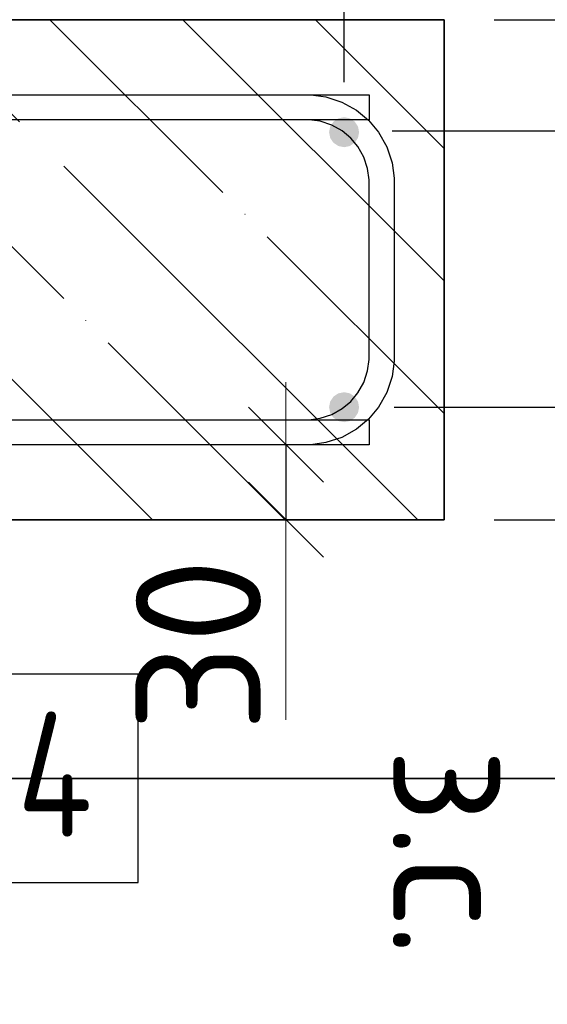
# Model space of a CAD drawing. Header units: millimetres. Extents: x -3026 to 47325, y -2839 to 55854.
# Tile 40 of 130: x 22753 to 22964, y 42455 to 42848. Entities that reach past the tile are written whole.
import ezdxf

# ---------------------------------------------------------------- set-up
doc = ezdxf.new("R2010")
doc.units = ezdxf.units.MM
doc.header["$PDMODE"] = 65
doc.linetypes.add('______11', pattern=[125, 100, -12.5, 0, -12.5])
doc.linetypes.add('______5', pattern=[275, 200, -25, 25, -25])
for name, color, linetype, lineweight in [('Standard', 7, 'Continuous', 25), ('Арм.стержн. Арматура края', 96, 'Continuous', 35), ('Арм.стержн. вертикальными 1', 22, 'Continuous', 35), ('Арм.стержн.горизонт. 1', 180, 'Continuous', 35), ('Размерная линия_ общее', 7, 'Continuous', 13), ('Размерная линия_ общее_1', 7, 'Continuous', 13)]:
    doc.layers.add(name, color=color, linetype=linetype, lineweight=lineweight)
doc.styles.add('ISOCPEUR', font='ISOCPEUR')
doc.dimstyles.new('DIMSTYLE_3', dxfattribs={"dimtxt": 55, "dimasz": 62.5, "dimexe": 0, "dimexo": 0, "dimgap": 27.5, "dimtad": 2, "dimdec": 0, "dimrnd": 5, "dimzin": 12, "dimdsep": 46, "dimtxsty": 'ISOCPEUR', "dimblk1": 'ALL_ML_STRICH', "dimblk2": 'ALL_ML_STRICH', "dimsah": 1, "dimcen": 0, "dimclrd": 7, "dimclre": 256, "dimclrt": 7, "dimadec": 0, "dimazin": 0, "dimtfac": 1, "dimtdec": 0, "dimtix": 1, "dimtmove": 2, "dimatfit": 3, "dimfxl": 0, "dimtzin": 0, "dimlwd": 0, "dimlwe": -3, "dimarcsym": 0})
doc.dimstyles.new('DIMSTYLE_7', dxfattribs={"dimtxt": 50, "dimasz": 50, "dimexe": 0, "dimexo": 0.001, "dimgap": 25, "dimtad": 2, "dimdec": 0, "dimrnd": 5, "dimzin": 12, "dimdsep": 46, "dimtxsty": 'ISOCPEUR', "dimblk1": 'ALL_ML_STRICH', "dimblk2": 'ALL_ML_STRICH', "dimsah": 1, "dimcen": 0, "dimse1": 1, "dimse2": 1, "dimclrd": 7, "dimclre": 256, "dimclrt": 7, "dimadec": 0, "dimazin": 0, "dimtfac": 1, "dimtdec": 0, "dimtix": 1, "dimtmove": 2, "dimatfit": 3, "dimfxl": 0, "dimtvp": 1.2, "dimtzin": 0, "dimlwd": 0, "dimlwe": -3, "dimarcsym": 0})
doc.dimstyles.new('DIMSTYLE_8', dxfattribs={"dimtxt": 55, "dimasz": 62.5, "dimexe": 0, "dimexo": 0, "dimgap": 27.5, "dimtad": 2, "dimdec": 0, "dimrnd": 5, "dimzin": 12, "dimdsep": 46, "dimtxsty": 'ISOCPEUR', "dimblk1": 'ALL_ML_STRICH', "dimblk2": 'ALL_ML_STRICH', "dimsah": 1, "dimcen": 0, "dimclrd": 7, "dimclre": 256, "dimclrt": 7, "dimadec": 0, "dimazin": 0, "dimtfac": 1, "dimtdec": 0, "dimtix": 1, "dimtmove": 2, "dimatfit": 3, "dimfxl": 0, "dimtvp": 1.2, "dimtzin": 0, "dimlwd": 0, "dimlwe": -3, "dimarcsym": 0})

# ---------------------------------------------------------------- blocks, each defined once
blk = doc.blocks.new('ALL_ML_STRICH')
at = {"color": 0, "linetype": 'ByBlock', "lineweight": -2}
for p, q in [((0, -0.5), (0, 0.5)), ((-0.3, -0.3), (0.3, 0.3)), ((-1, 0), (0.5, 0))]:
    blk.add_line(p, q, dxfattribs=at)
blk = doc.blocks.new('*D164')
at = {"layer": 'DEFPOINTS', "color": 7, "linetype": 'Continuous', "lineweight": 13, "transparency": 33554687}
for p in [(22882.8, 42693.46), (22922.8, 42648.46), (23054.59, 42648.46)]:
    blk.add_point(p, dxfattribs=at)
at = {"layer": 'Размерная линия_ общее', "color": 253, "linetype": 'Continuous', "lineweight": -2, "true_color": 0xa0a0a0, "transparency": 33554687}
for p, q in [((22902.8, 42693.46), (23054.59, 42693.46)), ((22942.8, 42648.46), (23054.59, 42648.46))]:
    blk.add_line(p, q, dxfattribs=at)
at = {"layer": 'Размерная линия_ общее', "color": 7, "linetype": 'Continuous', "lineweight": -2, "transparency": 33554687}
blk.add_line((23054.59, 42648.46), (23054.59, 42693.46), dxfattribs=at)
at = {"layer": 'Размерная линия_ общее', "color": 7, "linetype": 'Continuous', "lineweight": 13, "transparency": 33554687, "xscale": 62.5, "yscale": 62.5, "zscale": 62.5}
for p, rotation in [((23054.59, 42693.46), 90), ((23054.59, 42648.46), 270)]:
    blk.add_blockref('ALL_ML_STRICH', p, dxfattribs=dict(at, rotation=rotation))
at = {"layer": 'Размерная линия_ общее', "color": 7, "linetype": 'Continuous', "lineweight": 13, "transparency": 33554687, "insert": (23016.78, 42609.48), "char_height": 55, "width": 110, "attachment_point": 5, "rotation": 90, "style": 'ISOCPEUR'}
blk.add_mtext('\\A1;{45}', dxfattribs=at)
blk = doc.blocks.new('*D165')
at = {"layer": 'DEFPOINTS', "color": 7, "linetype": 'Continuous', "lineweight": 13, "transparency": 33554687}
for p in [(22882.06, 42803.97), (22882.8, 42693.46), (23054.59, 42693.46)]:
    blk.add_point(p, dxfattribs=at)
at = {"layer": 'Размерная линия_ общее', "color": 253, "linetype": 'Continuous', "lineweight": -2, "true_color": 0xa0a0a0, "transparency": 33554687}
for p, q in [((22902.06, 42803.97), (23054.59, 42803.97)), ((22902.8, 42693.46), (23054.59, 42693.46))]:
    blk.add_line(p, q, dxfattribs=at)
at = {"layer": 'Размерная линия_ общее', "color": 7, "linetype": 'Continuous', "lineweight": -2, "transparency": 33554687}
blk.add_line((23054.59, 42693.46), (23054.59, 42803.97), dxfattribs=at)
at = {"layer": 'Размерная линия_ общее', "color": 7, "linetype": 'Continuous', "lineweight": 13, "transparency": 33554687, "xscale": 62.5, "yscale": 62.5, "zscale": 62.5}
for p, rotation in [((23054.59, 42803.97), 90), ((23054.59, 42693.46), 270)]:
    blk.add_blockref('ALL_ML_STRICH', p, dxfattribs=dict(at, rotation=rotation))
at = {"layer": 'Размерная линия_ общее', "color": 7, "linetype": 'Continuous', "lineweight": 13, "transparency": 33554687, "insert": (23017.09, 42762.47), "char_height": 55, "width": 165, "attachment_point": 5, "rotation": 90, "style": 'ISOCPEUR'}
blk.add_mtext('\\A1;{110}', dxfattribs=at)
blk = doc.blocks.new('*D166')
at = {"layer": 'DEFPOINTS', "color": 7, "linetype": 'Continuous', "lineweight": 13, "transparency": 33554687}
for p in [(22922.8, 42848.46), (22882.06, 42803.97), (23054.59, 42803.97)]:
    blk.add_point(p, dxfattribs=at)
at = {"layer": 'Размерная линия_ общее', "color": 253, "linetype": 'Continuous', "lineweight": -2, "true_color": 0xa0a0a0, "transparency": 33554687}
for p, q in [((22942.8, 42848.46), (23054.59, 42848.46)), ((22902.06, 42803.97), (23054.59, 42803.97))]:
    blk.add_line(p, q, dxfattribs=at)
at = {"layer": 'Размерная линия_ общее', "color": 7, "linetype": 'Continuous', "lineweight": -2, "transparency": 33554687}
blk.add_line((23054.59, 42803.97), (23054.59, 42848.46), dxfattribs=at)
at = {"layer": 'Размерная линия_ общее', "color": 7, "linetype": 'Continuous', "lineweight": 13, "transparency": 33554687, "xscale": 62.5, "yscale": 62.5, "zscale": 62.5}
for p, rotation in [((23054.59, 42848.46), 90), ((23054.59, 42803.97), 270)]:
    blk.add_blockref('ALL_ML_STRICH', p, dxfattribs=dict(at, rotation=rotation))
at = {"layer": 'Размерная линия_ общее', "color": 7, "linetype": 'Continuous', "lineweight": 13, "transparency": 33554687, "insert": (23017.33, 42897.38), "char_height": 55, "width": 110, "attachment_point": 5, "rotation": 90, "style": 'ISOCPEUR'}
blk.add_mtext('\\A1;{45}', dxfattribs=at)
blk = doc.blocks.new('*D167')
at = {"layer": 'DEFPOINTS', "color": 7, "linetype": 'Continuous', "lineweight": 13, "transparency": 33554687}
for p in [(22922.8, 43010.4), (22922.8, 42848.46), (22882.8, 42803.46)]:
    blk.add_point(p, dxfattribs=at)
at = {"layer": 'Размерная линия_ общее', "color": 253, "linetype": 'Continuous', "lineweight": -2, "true_color": 0xa0a0a0, "transparency": 33554687}
for p, q in [((22882.8, 42823.46), (22882.8, 43010.4)), ((22922.8, 42868.46), (22922.8, 43010.4))]:
    blk.add_line(p, q, dxfattribs=at)
at = {"layer": 'Размерная линия_ общее', "color": 7, "linetype": 'Continuous', "lineweight": -2, "transparency": 33554687}
blk.add_line((22922.8, 43010.4), (22882.8, 43010.4), dxfattribs=at)
at = {"layer": 'Размерная линия_ общее', "color": 7, "linetype": 'Continuous', "lineweight": 13, "transparency": 33554687, "xscale": 62.5, "yscale": 62.5, "zscale": 62.5}
for p, rotation in [((22882.8, 43010.4), 180), ((22922.8, 43010.4), 360)]:
    blk.add_blockref('ALL_ML_STRICH', p, dxfattribs=dict(at, rotation=rotation))
at = {"layer": 'Размерная линия_ общее', "color": 7, "linetype": 'Continuous', "lineweight": 13, "transparency": 33554687, "insert": (22971.52, 43047.79), "char_height": 55, "width": 110, "attachment_point": 5, "style": 'ISOCPEUR'}
blk.add_mtext('\\A1;{40}', dxfattribs=at)
blk = doc.blocks.new('*D168')
at = {"layer": 'DEFPOINTS', "color": 7, "linetype": 'Continuous', "lineweight": 13, "transparency": 33554687}
for p in [(22882.8, 43010.4), (21682.8, 42803.46), (22882.8, 42803.46)]:
    blk.add_point(p, dxfattribs=at)
at = {"layer": 'Размерная линия_ общее', "color": 253, "linetype": 'Continuous', "lineweight": -2, "true_color": 0xa0a0a0, "transparency": 33554687}
for p, q in [((21682.8, 42823.46), (21682.8, 43010.4)), ((22882.8, 42823.46), (22882.8, 43010.4))]:
    blk.add_line(p, q, dxfattribs=at)
at = {"layer": 'Размерная линия_ общее', "color": 7, "linetype": 'Continuous', "lineweight": -2, "transparency": 33554687}
blk.add_line((22882.8, 43010.4), (21682.8, 43010.4), dxfattribs=at)
at = {"layer": 'Размерная линия_ общее', "color": 7, "linetype": 'Continuous', "lineweight": 13, "transparency": 33554687, "xscale": 62.5, "yscale": 62.5, "zscale": 62.5}
for p, rotation in [((21682.8, 43010.4), 180), ((22882.8, 43010.4), 360)]:
    blk.add_blockref('ALL_ML_STRICH', p, dxfattribs=dict(at, rotation=rotation))
at = {"layer": 'Размерная линия_ общее', "color": 7, "linetype": 'Continuous', "lineweight": 13, "transparency": 33554687, "insert": (22115.3, 42965.4), "char_height": 55, "width": 2.75, "attachment_point": 1, "rotation": 180, "line_spacing_factor": 0.60241, "style": 'ISOCPEUR'}
blk.add_mtext('\\W0.91;6х200=1200', dxfattribs=at)
blk = doc.blocks.new('*D175')
at = {"layer": 'DEFPOINTS', "color": 7, "linetype": 'Continuous', "lineweight": 13, "transparency": 33554687}
for p in [(22859.57, 42678.46), (22868.29, 42678.46), (22868.29, 42648.46)]:
    blk.add_point(p, dxfattribs=at)
at = {"layer": 'Размерная линия_ общее_1', "color": 7, "linetype": 'Continuous', "lineweight": -2, "transparency": 33554687}
blk.add_line((22859.57, 42678.46), (22859.57, 42648.46), dxfattribs=at)
at = {"layer": 'Размерная линия_ общее_1', "color": 7, "linetype": 'Continuous', "lineweight": 13, "transparency": 33554687, "xscale": 50, "yscale": 50, "zscale": 50}
for p, rotation in [((22859.57, 42678.46), 90), ((22859.57, 42648.46), 270)]:
    blk.add_blockref('ALL_ML_STRICH', p, dxfattribs=dict(at, rotation=rotation))
at = {"layer": 'Размерная линия_ общее_1', "color": 7, "linetype": 'Continuous', "lineweight": 13, "transparency": 33554687, "insert": (22824.57, 42598.37), "char_height": 50, "width": 100, "attachment_point": 5, "rotation": 90, "style": 'ISOCPEUR'}
blk.add_mtext('\\A1;{30}', dxfattribs=at)
at = {"layer": 'Размерная линия_ общее_1', "color": 7, "linetype": 'Continuous', "lineweight": 13, "transparency": 33554687, "insert": (22952.31, 42557.14), "char_height": 50, "width": 2.5, "attachment_point": 1, "rotation": 270, "line_spacing_factor": 0.60241, "style": 'ISOCPEUR'}
blk.add_mtext('з.с.', dxfattribs=at)

msp = doc.modelspace()

# ---------------------------------------------------------------- hatches: boundary and pattern name
at = {"layer": 'Арм.стержн. вертикальными 1', "linetype": 'Continuous', "lineweight": 50, "transparency": 33554687}
for points in [[(22887.05, 42807.7), (22885.1, 42809), (22882.8, 42809.46), (22880.51, 42809), (22878.56, 42807.7), (22877.26, 42805.76), (22876.8, 42803.46), (22877.26, 42801.16), (22878.56, 42799.22), (22880.51, 42797.92), (22882.8, 42797.46), (22885.1, 42797.92), (22887.05, 42799.22), (22888.35, 42801.16), (22888.8, 42803.46), (22888.35, 42805.76)], [(22887.05, 42697.7), (22885.1, 42699), (22882.8, 42699.46), (22880.51, 42699), (22878.56, 42697.7), (22877.26, 42695.76), (22876.8, 42693.46), (22877.26, 42691.16), (22878.56, 42689.22), (22880.51, 42687.92), (22882.8, 42687.46), (22885.1, 42687.92), (22887.05, 42689.22), (22888.35, 42691.16), (22888.8, 42693.46), (22888.35, 42695.76)]]:
    msp.add_hatch(color=34, dxfattribs=at).paths.add_polyline_path(points)

# ---------------------------------------------------------------- linework, layer by layer
at = {"layer": 'Standard', "color": 7, "linetype": 'Continuous', "lineweight": 35, "transparency": 33554687}
for p, q in [((22922.8, 42848.46), (21472.8, 42848.46)), ((22922.8, 42648.46), (22922.8, 42848.46)), ((21472.8, 42648.46), (22922.8, 42648.46))]:
    msp.add_line(p, q, dxfattribs=at)
at = {"layer": 'Standard', "color": 253, "linetype": '______5', "lineweight": -3, "true_color": 0xababab, "transparency": 33554687}
for p, q in [((22806.18, 42648.46), (22606.18, 42848.46)), ((22912.25, 42648.46), (22712.25, 42848.46)), ((22922.8, 42743.97), (22818.31, 42848.46))]:
    msp.add_line(p, q, dxfattribs=at)
at = {"layer": 'Standard', "color": 253, "linetype": '______11', "lineweight": -3, "true_color": 0xababab, "transparency": 33554687}
for p, q in [((22859.21, 42648.46), (22659.21, 42848.46)), ((22922.8, 42690.94), (22765.28, 42848.46)), ((22922.8, 42797), (22871.35, 42848.46))]:
    msp.add_line(p, q, dxfattribs=at)
at = {"layer": 'Standard', "color": 7, "linetype": 'Continuous', "lineweight": 13, "transparency": 33554687}
msp.add_line((22859.57, 42648.46), (22859.57, 42568.46), dxfattribs=at)
at = {"layer": 'Standard', "color": 52, "linetype": 'Continuous', "lineweight": -3, "transparency": 33554687}
for p, q in [((21361.47, 42544.94), (23124.8, 42544.94)), ((23124.8, 42544.94), (21361.47, 42544.94))]:
    msp.add_line(p, q, dxfattribs=at)
at = {"layer": 'Арм.стержн. Арматура края', "color": 4, "linetype": 'Continuous', "lineweight": 25, "transparency": 33554687}
for points in [[(22402.8, 42818.46), (22869.46, 42818.46), (22875.56, 42817.61), (22881.91, 42815.52), (22887.75, 42812.24), (22892.57, 42808.22), (22896.59, 42803.41), (22899.86, 42797.56), (22901.96, 42791.21), (22902.8, 42785.11), (22902.8, 42711.81), (22901.96, 42705.71), (22899.86, 42699.36), (22896.59, 42693.51), (22892.57, 42688.7), (22887.75, 42684.68), (22881.91, 42681.4), (22875.56, 42679.31), (22869.46, 42678.46), (22402.8, 42678.46)], [(22402.8, 42818.46), (22869.46, 42818.46), (22875.56, 42817.61), (22881.91, 42815.52), (22887.75, 42812.24), (22892.57, 42808.22), (22896.59, 42803.41), (22899.86, 42797.56), (22901.96, 42791.21), (22902.8, 42785.11), (22902.8, 42711.81), (22901.96, 42705.71), (22899.86, 42699.36), (22896.59, 42693.51), (22892.57, 42688.7), (22887.75, 42684.68), (22881.91, 42681.4), (22875.56, 42679.31), (22869.46, 42678.46), (22402.8, 42678.46)], [(22402.8, 42818.46), (22869.46, 42818.46), (22875.56, 42817.61), (22881.91, 42815.52), (22887.75, 42812.24), (22892.57, 42808.22), (22896.59, 42803.41), (22899.86, 42797.56), (22901.96, 42791.21), (22902.8, 42785.11), (22902.8, 42711.81), (22901.96, 42705.71), (22899.86, 42699.36), (22896.59, 42693.51), (22892.57, 42688.7), (22887.75, 42684.68), (22881.91, 42681.4), (22875.56, 42679.31), (22869.46, 42678.46), (22402.8, 42678.46)], [(22402.8, 42818.46), (22869.46, 42818.46), (22875.56, 42817.61), (22881.91, 42815.52), (22887.75, 42812.24), (22892.57, 42808.22), (22896.59, 42803.41), (22899.86, 42797.56), (22901.96, 42791.21), (22902.8, 42785.11), (22902.8, 42711.81), (22901.96, 42705.71), (22899.86, 42699.36), (22896.59, 42693.51), (22892.57, 42688.7), (22887.75, 42684.68), (22881.91, 42681.4), (22875.56, 42679.31), (22869.46, 42678.46), (22402.8, 42678.46)], [(22402.8, 42818.46), (22869.46, 42818.46), (22875.56, 42817.61), (22881.91, 42815.52), (22887.75, 42812.24), (22892.57, 42808.22), (22896.59, 42803.41), (22899.86, 42797.56), (22901.96, 42791.21), (22902.8, 42785.11), (22902.8, 42711.81), (22901.96, 42705.71), (22899.86, 42699.36), (22896.59, 42693.51), (22892.57, 42688.7), (22887.75, 42684.68), (22881.91, 42681.4), (22875.56, 42679.31), (22869.46, 42678.46), (22402.8, 42678.46)], [(22402.8, 42818.46), (22869.46, 42818.46), (22875.56, 42817.61), (22881.91, 42815.52), (22887.75, 42812.24), (22892.57, 42808.22), (22896.59, 42803.41), (22899.86, 42797.56), (22901.96, 42791.21), (22902.8, 42785.11), (22902.8, 42711.81), (22901.96, 42705.71), (22899.86, 42699.36), (22896.59, 42693.51), (22892.57, 42688.7), (22887.75, 42684.68), (22881.91, 42681.4), (22875.56, 42679.31), (22869.46, 42678.46), (22402.8, 42678.46)], [(22402.8, 42818.46), (22869.46, 42818.46), (22875.56, 42817.61), (22881.91, 42815.52), (22887.75, 42812.24), (22892.57, 42808.22), (22896.59, 42803.41), (22899.86, 42797.56), (22901.96, 42791.21), (22902.8, 42785.11), (22902.8, 42711.81), (22901.96, 42705.71), (22899.86, 42699.36), (22896.59, 42693.51), (22892.57, 42688.7), (22887.75, 42684.68), (22881.91, 42681.4), (22875.56, 42679.31), (22869.46, 42678.46), (22402.8, 42678.46)], [(22402.8, 42818.46), (22869.46, 42818.46), (22875.56, 42817.61), (22881.91, 42815.52), (22887.75, 42812.24), (22892.57, 42808.22), (22896.59, 42803.41), (22899.86, 42797.56), (22901.96, 42791.21), (22902.8, 42785.11), (22902.8, 42711.81), (22901.96, 42705.71), (22899.86, 42699.36), (22896.59, 42693.51), (22892.57, 42688.7), (22887.75, 42684.68), (22881.91, 42681.4), (22875.56, 42679.31), (22869.46, 42678.46), (22402.8, 42678.46)], [(22402.8, 42818.46), (22869.46, 42818.46), (22875.56, 42817.61), (22881.91, 42815.52), (22887.75, 42812.24), (22892.57, 42808.22), (22896.59, 42803.41), (22899.86, 42797.56), (22901.96, 42791.21), (22902.8, 42785.11), (22902.8, 42711.81), (22901.96, 42705.71), (22899.86, 42699.36), (22896.59, 42693.51), (22892.57, 42688.7), (22887.75, 42684.68), (22881.91, 42681.4), (22875.56, 42679.31), (22869.46, 42678.46), (22402.8, 42678.46)], [(22402.8, 42818.46), (22869.46, 42818.46), (22875.56, 42817.61), (22881.91, 42815.52), (22887.75, 42812.24), (22892.57, 42808.22), (22896.59, 42803.41), (22899.86, 42797.56), (22901.96, 42791.21), (22902.8, 42785.11), (22902.8, 42711.81), (22901.96, 42705.71), (22899.86, 42699.36), (22896.59, 42693.51), (22892.57, 42688.7), (22887.75, 42684.68), (22881.91, 42681.4), (22875.56, 42679.31), (22869.46, 42678.46), (22402.8, 42678.46)], [(22402.8, 42818.46), (22869.46, 42818.46), (22875.56, 42817.61), (22881.91, 42815.52), (22887.75, 42812.24), (22892.57, 42808.22), (22896.59, 42803.41), (22899.86, 42797.56), (22901.96, 42791.21), (22902.8, 42785.11), (22902.8, 42711.81), (22901.96, 42705.71), (22899.86, 42699.36), (22896.59, 42693.51), (22892.57, 42688.7), (22887.75, 42684.68), (22881.91, 42681.4), (22875.56, 42679.31), (22869.46, 42678.46), (22402.8, 42678.46)], [(22402.8, 42818.46), (22869.46, 42818.46), (22875.56, 42817.61), (22881.91, 42815.52), (22887.75, 42812.24), (22892.57, 42808.22), (22896.59, 42803.41), (22899.86, 42797.56), (22901.96, 42791.21), (22902.8, 42785.11), (22902.8, 42711.81), (22901.96, 42705.71), (22899.86, 42699.36), (22896.59, 42693.51), (22892.57, 42688.7), (22887.75, 42684.68), (22881.91, 42681.4), (22875.56, 42679.31), (22869.46, 42678.46), (22402.8, 42678.46)], [(22402.8, 42818.46), (22869.46, 42818.46), (22875.56, 42817.61), (22881.91, 42815.52), (22887.75, 42812.24), (22892.57, 42808.22), (22896.59, 42803.41), (22899.86, 42797.56), (22901.96, 42791.21), (22902.8, 42785.11), (22902.8, 42711.81), (22901.96, 42705.71), (22899.86, 42699.36), (22896.59, 42693.51), (22892.57, 42688.7), (22887.75, 42684.68), (22881.91, 42681.4), (22875.56, 42679.31), (22869.46, 42678.46), (22402.8, 42678.46)], [(22402.8, 42818.46), (22869.46, 42818.46), (22875.56, 42817.61), (22881.91, 42815.52), (22887.75, 42812.24), (22892.57, 42808.22), (22896.59, 42803.41), (22899.86, 42797.56), (22901.96, 42791.21), (22902.8, 42785.11), (22902.8, 42711.81), (22901.96, 42705.71), (22899.86, 42699.36), (22896.59, 42693.51), (22892.57, 42688.7), (22887.75, 42684.68), (22881.91, 42681.4), (22875.56, 42679.31), (22869.46, 42678.46), (22402.8, 42678.46)], [(22402.8, 42688.46), (22868.77, 42688.46), (22873.29, 42689.09), (22877.86, 42690.6), (22882.06, 42692.95), (22885.47, 42695.8), (22888.32, 42699.21), (22890.67, 42703.4), (22892.18, 42707.98), (22892.8, 42712.5), (22892.8, 42784.42), (22892.18, 42788.94), (22890.67, 42793.52), (22888.32, 42797.71), (22885.47, 42801.12), (22882.06, 42803.97), (22877.86, 42806.32), (22873.29, 42807.83), (22868.77, 42808.46), (22402.8, 42808.46)], [(22402.8, 42688.46), (22868.77, 42688.46), (22873.29, 42689.09), (22877.86, 42690.6), (22882.06, 42692.95), (22885.47, 42695.8), (22888.32, 42699.21), (22890.67, 42703.4), (22892.18, 42707.98), (22892.8, 42712.5), (22892.8, 42784.42), (22892.18, 42788.94), (22890.67, 42793.52), (22888.32, 42797.71), (22885.47, 42801.12), (22882.06, 42803.97), (22877.86, 42806.32), (22873.29, 42807.83), (22868.77, 42808.46), (22402.8, 42808.46)], [(22402.8, 42688.46), (22868.77, 42688.46), (22873.29, 42689.09), (22877.86, 42690.6), (22882.06, 42692.95), (22885.47, 42695.8), (22888.32, 42699.21), (22890.67, 42703.4), (22892.18, 42707.98), (22892.8, 42712.5), (22892.8, 42784.42), (22892.18, 42788.94), (22890.67, 42793.52), (22888.32, 42797.71), (22885.47, 42801.12), (22882.06, 42803.97), (22877.86, 42806.32), (22873.29, 42807.83), (22868.77, 42808.46), (22402.8, 42808.46)], [(22402.8, 42688.46), (22868.77, 42688.46), (22873.29, 42689.09), (22877.86, 42690.6), (22882.06, 42692.95), (22885.47, 42695.8), (22888.32, 42699.21), (22890.67, 42703.4), (22892.18, 42707.98), (22892.8, 42712.5), (22892.8, 42784.42), (22892.18, 42788.94), (22890.67, 42793.52), (22888.32, 42797.71), (22885.47, 42801.12), (22882.06, 42803.97), (22877.86, 42806.32), (22873.29, 42807.83), (22868.77, 42808.46), (22402.8, 42808.46)], [(22402.8, 42688.46), (22868.77, 42688.46), (22873.29, 42689.09), (22877.86, 42690.6), (22882.06, 42692.95), (22885.47, 42695.8), (22888.32, 42699.21), (22890.67, 42703.4), (22892.18, 42707.98), (22892.8, 42712.5), (22892.8, 42784.42), (22892.18, 42788.94), (22890.67, 42793.52), (22888.32, 42797.71), (22885.47, 42801.12), (22882.06, 42803.97), (22877.86, 42806.32), (22873.29, 42807.83), (22868.77, 42808.46), (22402.8, 42808.46)], [(22402.8, 42688.46), (22868.77, 42688.46), (22873.29, 42689.09), (22877.86, 42690.6), (22882.06, 42692.95), (22885.47, 42695.8), (22888.32, 42699.21), (22890.67, 42703.4), (22892.18, 42707.98), (22892.8, 42712.5), (22892.8, 42784.42), (22892.18, 42788.94), (22890.67, 42793.52), (22888.32, 42797.71), (22885.47, 42801.12), (22882.06, 42803.97), (22877.86, 42806.32), (22873.29, 42807.83), (22868.77, 42808.46), (22402.8, 42808.46)], [(22402.8, 42688.46), (22868.77, 42688.46), (22873.29, 42689.09), (22877.86, 42690.6), (22882.06, 42692.95), (22885.47, 42695.8), (22888.32, 42699.21), (22890.67, 42703.4), (22892.18, 42707.98), (22892.8, 42712.5), (22892.8, 42784.42), (22892.18, 42788.94), (22890.67, 42793.52), (22888.32, 42797.71), (22885.47, 42801.12), (22882.06, 42803.97), (22877.86, 42806.32), (22873.29, 42807.83), (22868.77, 42808.46), (22402.8, 42808.46)], [(22402.8, 42688.46), (22868.77, 42688.46), (22873.29, 42689.09), (22877.86, 42690.6), (22882.06, 42692.95), (22885.47, 42695.8), (22888.32, 42699.21), (22890.67, 42703.4), (22892.18, 42707.98), (22892.8, 42712.5), (22892.8, 42784.42), (22892.18, 42788.94), (22890.67, 42793.52), (22888.32, 42797.71), (22885.47, 42801.12), (22882.06, 42803.97), (22877.86, 42806.32), (22873.29, 42807.83), (22868.77, 42808.46), (22402.8, 42808.46)], [(22402.8, 42688.46), (22868.77, 42688.46), (22873.29, 42689.09), (22877.86, 42690.6), (22882.06, 42692.95), (22885.47, 42695.8), (22888.32, 42699.21), (22890.67, 42703.4), (22892.18, 42707.98), (22892.8, 42712.5), (22892.8, 42784.42), (22892.18, 42788.94), (22890.67, 42793.52), (22888.32, 42797.71), (22885.47, 42801.12), (22882.06, 42803.97), (22877.86, 42806.32), (22873.29, 42807.83), (22868.77, 42808.46), (22402.8, 42808.46)], [(22402.8, 42688.46), (22868.77, 42688.46), (22873.29, 42689.09), (22877.86, 42690.6), (22882.06, 42692.95), (22885.47, 42695.8), (22888.32, 42699.21), (22890.67, 42703.4), (22892.18, 42707.98), (22892.8, 42712.5), (22892.8, 42784.42), (22892.18, 42788.94), (22890.67, 42793.52), (22888.32, 42797.71), (22885.47, 42801.12), (22882.06, 42803.97), (22877.86, 42806.32), (22873.29, 42807.83), (22868.77, 42808.46), (22402.8, 42808.46)], [(22402.8, 42688.46), (22868.77, 42688.46), (22873.29, 42689.09), (22877.86, 42690.6), (22882.06, 42692.95), (22885.47, 42695.8), (22888.32, 42699.21), (22890.67, 42703.4), (22892.18, 42707.98), (22892.8, 42712.5), (22892.8, 42784.42), (22892.18, 42788.94), (22890.67, 42793.52), (22888.32, 42797.71), (22885.47, 42801.12), (22882.06, 42803.97), (22877.86, 42806.32), (22873.29, 42807.83), (22868.77, 42808.46), (22402.8, 42808.46)], [(22402.8, 42688.46), (22868.77, 42688.46), (22873.29, 42689.09), (22877.86, 42690.6), (22882.06, 42692.95), (22885.47, 42695.8), (22888.32, 42699.21), (22890.67, 42703.4), (22892.18, 42707.98), (22892.8, 42712.5), (22892.8, 42784.42), (22892.18, 42788.94), (22890.67, 42793.52), (22888.32, 42797.71), (22885.47, 42801.12), (22882.06, 42803.97), (22877.86, 42806.32), (22873.29, 42807.83), (22868.77, 42808.46), (22402.8, 42808.46)], [(22402.8, 42688.46), (22868.77, 42688.46), (22873.29, 42689.09), (22877.86, 42690.6), (22882.06, 42692.95), (22885.47, 42695.8), (22888.32, 42699.21), (22890.67, 42703.4), (22892.18, 42707.98), (22892.8, 42712.5), (22892.8, 42784.42), (22892.18, 42788.94), (22890.67, 42793.52), (22888.32, 42797.71), (22885.47, 42801.12), (22882.06, 42803.97), (22877.86, 42806.32), (22873.29, 42807.83), (22868.77, 42808.46), (22402.8, 42808.46)], [(22402.8, 42688.46), (22868.77, 42688.46), (22873.29, 42689.09), (22877.86, 42690.6), (22882.06, 42692.95), (22885.47, 42695.8), (22888.32, 42699.21), (22890.67, 42703.4), (22892.18, 42707.98), (22892.8, 42712.5), (22892.8, 42784.42), (22892.18, 42788.94), (22890.67, 42793.52), (22888.32, 42797.71), (22885.47, 42801.12), (22882.06, 42803.97), (22877.86, 42806.32), (22873.29, 42807.83), (22868.77, 42808.46), (22402.8, 42808.46)]]:
    msp.add_lwpolyline(points, dxfattribs=at)
at = {"layer": 'Арм.стержн.горизонт. 1', "color": 52, "linetype": 'Continuous', "lineweight": 25, "transparency": 33554687}
for p, q in [((22922.8, 42848.46), (21472.8, 42848.46)), ((22922.8, 42648.46), (21472.8, 42648.46))]:
    msp.add_line(p, q, dxfattribs=at)
at = {"layer": 'Арм.стержн.горизонт. 1', "color": 4, "linetype": 'Continuous', "lineweight": 25, "transparency": 33554687}
for points in [[(21502.8, 42818.46), (22892.8, 42818.46), (22892.8, 42808.46), (21502.8, 42808.46), (21502.8, 42818.46)], [(21502.8, 42818.46), (22892.8, 42818.46), (22892.8, 42808.46), (21502.8, 42808.46), (21502.8, 42818.46)], [(21502.8, 42818.46), (22892.8, 42818.46), (22892.8, 42808.46), (21502.8, 42808.46), (21502.8, 42818.46)], [(21502.8, 42818.46), (22892.8, 42818.46), (22892.8, 42808.46), (21502.8, 42808.46), (21502.8, 42818.46)], [(21502.8, 42818.46), (22892.8, 42818.46), (22892.8, 42808.46), (21502.8, 42808.46), (21502.8, 42818.46)], [(21502.8, 42818.46), (22892.8, 42818.46), (22892.8, 42808.46), (21502.8, 42808.46), (21502.8, 42818.46)], [(21502.8, 42818.46), (22892.8, 42818.46), (22892.8, 42808.46), (21502.8, 42808.46), (21502.8, 42818.46)], [(21502.8, 42818.46), (22892.8, 42818.46), (22892.8, 42808.46), (21502.8, 42808.46), (21502.8, 42818.46)], [(21502.8, 42818.46), (22892.8, 42818.46), (22892.8, 42808.46), (21502.8, 42808.46), (21502.8, 42818.46)], [(21502.8, 42818.46), (22892.8, 42818.46), (22892.8, 42808.46), (21502.8, 42808.46), (21502.8, 42818.46)], [(21502.8, 42818.46), (22892.8, 42818.46), (22892.8, 42808.46), (21502.8, 42808.46), (21502.8, 42818.46)], [(21502.8, 42818.46), (22892.8, 42818.46), (22892.8, 42808.46), (21502.8, 42808.46), (21502.8, 42818.46)], [(21502.8, 42818.46), (22892.8, 42818.46), (22892.8, 42808.46), (21502.8, 42808.46), (21502.8, 42818.46)], [(21502.8, 42818.46), (22892.8, 42818.46), (22892.8, 42808.46), (21502.8, 42808.46), (21502.8, 42818.46)], [(21502.8, 42688.46), (22892.8, 42688.46), (22892.8, 42678.46), (21502.8, 42678.46), (21502.8, 42688.46)], [(21502.8, 42688.46), (22892.8, 42688.46), (22892.8, 42678.46), (21502.8, 42678.46), (21502.8, 42688.46)], [(21502.8, 42688.46), (22892.8, 42688.46), (22892.8, 42678.46), (21502.8, 42678.46), (21502.8, 42688.46)], [(21502.8, 42688.46), (22892.8, 42688.46), (22892.8, 42678.46), (21502.8, 42678.46), (21502.8, 42688.46)], [(21502.8, 42688.46), (22892.8, 42688.46), (22892.8, 42678.46), (21502.8, 42678.46), (21502.8, 42688.46)], [(21502.8, 42688.46), (22892.8, 42688.46), (22892.8, 42678.46), (21502.8, 42678.46), (21502.8, 42688.46)], [(21502.8, 42688.46), (22892.8, 42688.46), (22892.8, 42678.46), (21502.8, 42678.46), (21502.8, 42688.46)], [(21502.8, 42688.46), (22892.8, 42688.46), (22892.8, 42678.46), (21502.8, 42678.46), (21502.8, 42688.46)], [(21502.8, 42688.46), (22892.8, 42688.46), (22892.8, 42678.46), (21502.8, 42678.46), (21502.8, 42688.46)], [(21502.8, 42688.46), (22892.8, 42688.46), (22892.8, 42678.46), (21502.8, 42678.46), (21502.8, 42688.46)], [(21502.8, 42688.46), (22892.8, 42688.46), (22892.8, 42678.46), (21502.8, 42678.46), (21502.8, 42688.46)], [(21502.8, 42688.46), (22892.8, 42688.46), (22892.8, 42678.46), (21502.8, 42678.46), (21502.8, 42688.46)], [(21502.8, 42688.46), (22892.8, 42688.46), (22892.8, 42678.46), (21502.8, 42678.46), (21502.8, 42688.46)], [(21502.8, 42688.46), (22892.8, 42688.46), (22892.8, 42678.46), (21502.8, 42678.46), (21502.8, 42688.46)]]:
    msp.add_lwpolyline(points, dxfattribs=at)
at = {"layer": 'Арм.стержн.горизонт. 1', "color": 7, "linetype": 'Continuous', "lineweight": 25, "transparency": 33554687}
msp.add_lwpolyline([(22743.8, 42503.28), (22800.46, 42503.28), (22800.46, 42586.61), (22743.8, 42586.61), (22743.8, 42503.28)], dxfattribs=at)

# ---------------------------------------------------------------- texts
at = {"layer": 'Арм.стержн.горизонт. 1', "color": 7, "linetype": 'Continuous', "lineweight": 25, "transparency": 33554687, "insert": (22752.13, 42521.61), "char_height": 50, "width": 59.9722, "attachment_point": 7, "style": 'ISOCPEUR'}
msp.add_mtext('\\W0.80;4', dxfattribs=at)

# ---------------------------------------------------------------- dimensions: what is measured, and where the dimension line sits
at = {"layer": 'Размерная линия_ общее', "color": 7, "linetype": 'Continuous', "lineweight": 13, "transparency": 33554687}
for base, p1, p2, angle, picture, middle in [((22882.8, 43010.4), (22922.8, 42868.46), (22882.8, 42823.46), 180, '*D167', (22971.52, 43047.79)), ((23054.59, 42848.46), (22902.06, 42803.97), (22942.8, 42848.46), 90, '*D166', (23017.33, 42897.38)), ((23054.59, 42803.97), (22902.8, 42693.46), (22902.06, 42803.97), 90, '*D165', (23017.09, 42762.47)), ((23054.59, 42693.46), (22942.8, 42648.46), (22902.8, 42693.46), 90, '*D164', (23016.78, 42609.48))]:
    dim = msp.add_linear_dim(base=base, p1=p1, p2=p2, angle=angle, dimstyle='DIMSTYLE_8', override={"dimpost": '<>', "dimclrd": 7, "dimclre": 253, "dimclrt": 7, "dimlwd": 0, "dimlwe": 65533}, dxfattribs=at)
    dim.commit()
    dim.dimension.update_dxf_attribs({"geometry": picture, "text_midpoint": middle, "dimtype": 160})
dim = msp.add_linear_dim(base=(21682.8, 43010.4), p1=(22882.8, 42823.46), p2=(21682.8, 42823.46), angle=180, text='\\W0.91;6х200=1200', dimstyle='DIMSTYLE_3', override={"dimpost": '<>', "dimclrd": 7, "dimclre": 253, "dimclrt": 7, "dimlwd": 0, "dimlwe": 65533}, dxfattribs=at)
dim.commit()
dim.dimension.update_dxf_attribs({"geometry": '*D168', "text_midpoint": (22282.8, 43037.9), "dimtype": 160})
at = {"layer": 'Размерная линия_ общее_1', "color": 7, "linetype": 'Continuous', "lineweight": 13, "transparency": 33554687}
dim = msp.add_linear_dim(base=(22859.57, 42648.46), p1=(22868.29, 42678.46), p2=(22868.29, 42648.46), angle=270, text='<>\\Xз.с.', dimstyle='DIMSTYLE_7', override={"dimpost": '<>', "dimclrd": 7, "dimclre": 253, "dimclrt": 7, "dimlwd": 0, "dimlwe": 65533}, dxfattribs=at)
dim.commit()
dim.dimension.update_dxf_attribs({"geometry": '*D175', "text_midpoint": (22824.57, 42598.37), "dimtype": 160})

doc.saveas('drawing.dxf')
